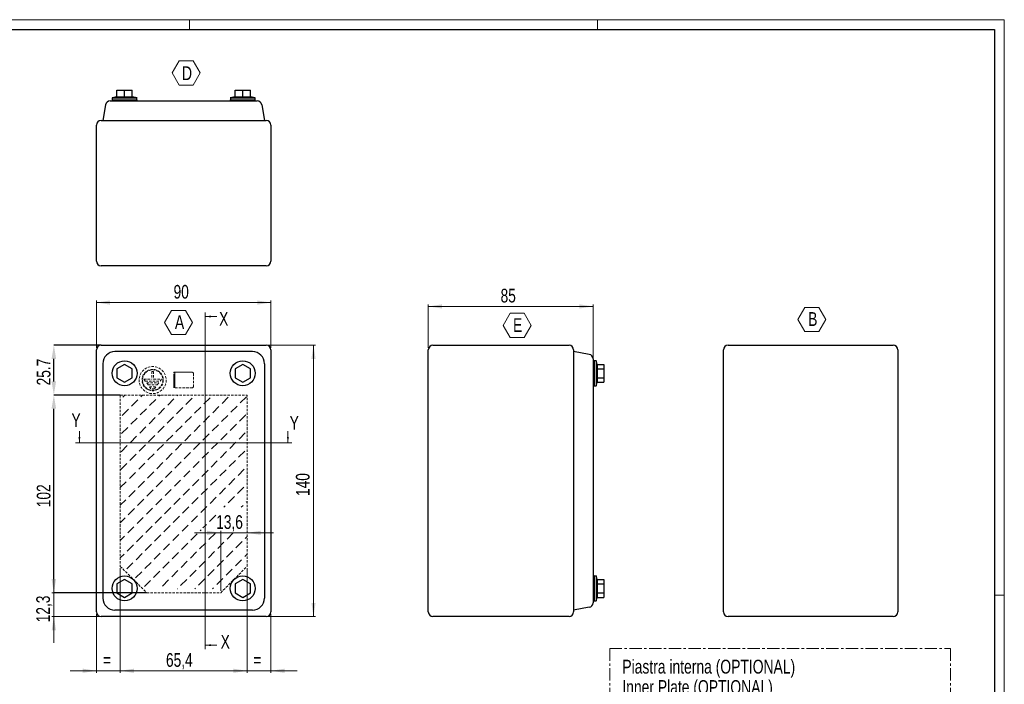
# Model space of a CAD drawing. Header units: millimetres. Extents: x 0 to 841, y 0 to 594.
# Tile 3 of 3: x 333 to 841, y 251 to 594. Entities that reach past the tile are written whole.
import ezdxf

# ---------------------------------------------------------------- set-up
doc = ezdxf.new("R2010")
doc.units = ezdxf.units.MM
doc.header["$PDSIZE"] = -1
doc.linetypes.add('CENTER', pattern=[10.16, 6.35, -1.27, 1.27, -1.27])
doc.linetypes.add('HIDDEN', pattern=[1.905, 1.27, -0.635])
doc.styles.add('SLDTEXTSTYLE0', font='TXT', dxfattribs={"width": 0.75})
doc.dimstyles.new('SLDDIMSTYLE0', dxfattribs={"dimtxt": 7.055556, "dimasz": 7.055556, "dimexe": 0, "dimexo": 0.0625, "dimgap": 1.763889, "dimtad": 1, "dimdec": 1, "dimrnd": 1e-09, "dimzin": 12, "dimdsep": 46, "dimtxsty": 'SLDTEXTSTYLE0', "dimsah": 1, "dimcen": 0.09, "dimadec": 0, "dimazin": 3, "dimtfac": 1, "dimtdec": 1, "dimtmove": 0, "dimatfit": 0, "dimfxl": 1, "dimfrac": 2, "dimtolj": 1, "dimtzin": 12, "dimarcsym": 0})
doc.dimstyles.new('SLDDIMSTYLE1', dxfattribs={"dimtxt": 7.055556, "dimasz": 7.055556, "dimexe": 0, "dimexo": 0.0625, "dimgap": 1.763889, "dimtad": 1, "dimrnd": 1e-09, "dimzin": 12, "dimdsep": 46, "dimtxsty": 'SLDTEXTSTYLE0', "dimsah": 1, "dimcen": 0.09, "dimadec": 0, "dimazin": 3, "dimtfac": 1, "dimtofl": 0, "dimtmove": 0, "dimatfit": 3, "dimfxl": 1, "dimfrac": 2, "dimtolj": 1, "dimtzin": 12, "dimarcsym": 0})
doc.dimstyles.new('SLDDIMSTYLE2', dxfattribs={"dimtxt": 7.055556, "dimasz": 7.055556, "dimexe": 0, "dimexo": 0.0625, "dimgap": 1.763889, "dimtad": 1, "dimdec": 1, "dimrnd": 1e-09, "dimzin": 12, "dimdsep": 46, "dimtxsty": 'SLDTEXTSTYLE0', "dimsah": 1, "dimcen": 0.09, "dimadec": 0, "dimazin": 3, "dimtfac": 1, "dimtdec": 1, "dimtofl": 0, "dimtmove": 0, "dimatfit": 3, "dimfxl": 1, "dimfrac": 2, "dimtolj": 1, "dimtzin": 12, "dimarcsym": 0})
doc.dimstyles.new('SLDDIMSTYLE3', dxfattribs={"dimtxt": 7.055556, "dimasz": 7.055556, "dimexe": 0, "dimexo": 0.0625, "dimgap": 1.763889, "dimtad": 1, "dimrnd": 1e-09, "dimzin": 12, "dimdsep": 46, "dimtxsty": 'SLDTEXTSTYLE0', "dimsah": 1, "dimcen": 0.09, "dimadec": 0, "dimazin": 3, "dimtfac": 1, "dimtmove": 0, "dimatfit": 0, "dimfxl": 1, "dimfrac": 2, "dimtolj": 1, "dimtzin": 12, "dimarcsym": 0})

# ---------------------------------------------------------------- blocks, each defined once
blk = doc.blocks.new('SW_NOTE_0_7')
at = {"color": 0, "linetype": 'Continuous', "lineweight": 18, "char_height": 7.1437, "attachment_point": 1, "style": 'SLDTEXTSTYLE0'}
for s, insert in [('Piastra interna (OPTIONAL)', (0, 9.21)), ('Inner Plate (OPTIONAL)', (0, -1.32))]:
    blk.add_mtext(s, dxfattribs=dict(at, insert=insert))
blk = doc.blocks.new('SW_HATCH_0')
at = {"color": 0, "linetype": 'Continuous', "lineweight": 0}
for p, q in [((0, 0), (1.19, 1.19)), ((9.35, 0.28), (10.26, 1.19)), ((18.69, 0.55), (19.34, 1.19)), ((28.04, 0.83), (28.41, 1.19)), ((37.39, 1.1), (37.48, 1.19)), ((51.27, -3.16), (54.48, 0.05)), ((60.62, -2.88), (63.82, 0.32)), ((4.54, -4.54), (7.74, -1.33)), ((13.88, -4.26), (17.09, -1.05)), ((23.23, -3.99), (26.44, -0.78)), ((32.58, -3.71), (35.78, -0.5)), ((37.11, -8.25), (40.32, -5.04)), ((41.92, -3.44), (45.13, -0.23)), ((46.46, -7.97), (49.66, -4.76)), ((55.8, -7.7), (59.01, -4.49)), ((-0.28, -9.35), (2.93, -6.14)), ((9.07, -9.07), (12.28, -5.86)), ((18.42, -8.8), (21.63, -5.59)), ((22.95, -13.33), (26.16, -10.12)), ((27.76, -8.52), (30.97, -5.31)), ((32.3, -13.06), (35.51, -9.85)), ((41.65, -12.78), (44.85, -9.57)), ((50.99, -12.51), (54.2, -9.3)), ((60.34, -12.23), (63.55, -9.02)), ((4.26, -13.88), (7.47, -10.68)), ((8.8, -18.42), (12, -15.21)), ((13.61, -13.61), (16.81, -10.4)), ((18.14, -18.14), (21.35, -14.94)), ((27.49, -17.87), (30.7, -14.66)), ((36.84, -17.59), (40.04, -14.39)), ((46.18, -17.32), (49.39, -14.11)), ((55.53, -17.04), (58.74, -13.84)), ((-0.55, -18.69), (2.66, -15.49)), ((3.99, -23.23), (7.19, -20.02)), ((13.33, -22.95), (16.54, -19.75)), ((22.68, -22.68), (25.89, -19.47)), ((32.03, -22.4), (35.23, -19.2)), ((41.37, -22.13), (44.58, -18.92)), ((50.72, -21.85), (53.93, -18.65)), ((60.06, -21.58), (63.27, -18.37)), ((-0.83, -28.04), (2.38, -24.83)), ((8.52, -27.76), (11.73, -24.56)), ((17.87, -27.49), (21.07, -24.28)), ((27.21, -27.21), (30.42, -24.01)), ((36.56, -26.94), (39.77, -23.73)), ((45.91, -26.66), (49.11, -23.46)), ((55.25, -26.39), (58.46, -23.18)), ((3.71, -32.58), (6.92, -29.37)), ((13.06, -32.3), (16.26, -29.09)), ((22.4, -32.03), (25.61, -28.82)), ((31.75, -31.75), (34.96, -28.54)), ((41.1, -31.47), (44.3, -28.27)), ((50.44, -31.2), (53.65, -27.99)), ((59.79, -30.92), (63, -27.72)), ((-1.1, -37.39), (2.11, -34.18)), ((8.25, -37.11), (11.45, -33.9)), ((17.59, -36.84), (20.8, -33.63)), ((26.94, -36.56), (30.15, -33.35)), ((36.29, -36.29), (39.49, -33.08)), ((45.63, -36.01), (48.84, -32.8)), ((54.98, -35.74), (58.19, -32.53)), ((3.44, -41.92), (6.64, -38.71)), ((12.78, -41.65), (15.99, -38.44)), ((22.13, -41.37), (25.34, -38.16)), ((31.47, -41.1), (34.68, -37.89)), ((40.82, -40.82), (44.03, -37.61)), ((50.17, -40.55), (53.38, -37.34)), ((59.51, -40.27), (62.72, -37.06)), ((-1.24, -46.59), (1.83, -43.53)), ((7.97, -46.46), (11.18, -43.25)), ((17.32, -46.18), (20.52, -42.98)), ((26.66, -45.91), (29.87, -42.7)), ((36.01, -45.63), (39.22, -42.43)), ((45.36, -45.36), (48.56, -42.15)), ((54.7, -45.08), (57.91, -41.87)), ((64.05, -44.81), (64.18, -44.67)), ((3.16, -51.27), (6.37, -48.06)), ((12.51, -50.99), (15.71, -47.79)), ((21.85, -50.72), (25.06, -47.51)), ((31.2, -50.44), (34.41, -47.24)), ((40.55, -50.17), (43.75, -46.96)), ((49.89, -49.89), (53.1, -46.69)), ((59.24, -49.62), (62.45, -46.41)), ((-1.24, -55.66), (1.56, -52.87)), ((7.7, -55.8), (10.9, -52.6)), ((17.04, -55.53), (20.25, -52.32)), ((26.39, -55.25), (29.6, -52.05)), ((35.74, -54.98), (38.94, -51.77)), ((45.08, -54.7), (48.29, -51.5)), ((54.43, -54.43), (57.64, -51.22)), ((61.21, -56.72), (62.17, -55.76)), ((63.78, -54.15), (64.18, -53.74)), ((2.88, -60.62), (6.09, -57.41)), ((12.23, -60.34), (15.44, -57.13)), ((21.58, -60.06), (24.79, -56.86)), ((30.92, -59.79), (34.13, -56.58)), ((40.27, -59.51), (43.48, -56.31)), ((44.81, -64.05), (48.01, -60.84)), ((52.14, -56.72), (52.82, -56.03)), ((-1.24, -64.74), (1.28, -62.22)), ((7.42, -65.15), (10.63, -61.94)), ((16.77, -64.88), (19.97, -61.67)), ((26.11, -64.6), (29.32, -61.39)), ((30.65, -69.14), (33.86, -65.93)), ((35.46, -64.33), (38.67, -61.12)), ((42.77, -66.09), (43.2, -65.65)), ((2.61, -69.96), (5.82, -66.75)), ((11.96, -69.69), (15.16, -66.48)), ((16.49, -74.22), (19.7, -71.02)), ((21.3, -69.41), (24.51, -66.2)), ((25.84, -73.95), (29.05, -70.74)), ((35.19, -73.67), (38.39, -70.46)), ((40, -68.86), (40.43, -68.42)), ((41.43, -67.42), (42.53, -66.33)), ((44.53, -73.4), (47.74, -70.19)), ((53.88, -73.12), (57.09, -69.91)), ((-1.24, -73.81), (1.01, -71.57)), ((2.33, -79.31), (5.54, -76.1)), ((7.15, -74.5), (10.35, -71.29)), ((11.68, -79.03), (14.89, -75.83)), ((21.03, -78.76), (24.23, -75.55)), ((30.37, -78.48), (33.58, -75.28)), ((39.72, -78.21), (42.93, -75)), ((49.07, -77.93), (52.27, -74.73)), ((58.41, -77.66), (61.62, -74.45)), ((63.22, -72.85), (64.18, -71.89)), ((-1.24, -82.88), (0.73, -80.91)), ((6.87, -83.84), (10.08, -80.64)), ((16.22, -83.57), (19.42, -80.36)), ((25.56, -83.29), (28.77, -80.09)), ((34.91, -83.02), (38.12, -79.81)), ((44.26, -82.74), (47.46, -79.54)), ((53.6, -82.47), (56.81, -79.26)), ((62.95, -82.19), (64.18, -80.96)), ((2.14, -88.58), (5.27, -85.45)), ((11.41, -88.38), (14.61, -85.17)), ((20.75, -88.1), (23.96, -84.9)), ((30.1, -87.83), (33.31, -84.62)), ((39.45, -87.55), (42.65, -84.35)), ((48.79, -87.28), (52, -84.07)), ((58.14, -87), (61.35, -83.8)), ((6.67, -93.11), (9.8, -89.98)), ((15.94, -92.92), (19.15, -89.71)), ((25.29, -92.64), (28.5, -89.43)), ((34.63, -92.37), (37.84, -89.16)), ((43.98, -92.09), (47.19, -88.88)), ((53.33, -91.81), (56.54, -88.61)), ((11.21, -97.65), (14.34, -94.52)), ((20.48, -97.45), (23.68, -94.24)), ((29.82, -97.18), (33.03, -93.97)), ((39.17, -96.9), (42.38, -93.69)), ((48.52, -96.63), (51.72, -93.42)), ((28.19, -98.81), (28.22, -98.78)), ((37.26, -98.81), (37.57, -98.5)), ((46.34, -98.81), (46.91, -98.23))]:
    blk.add_line(p, q, dxfattribs=at)
blk = doc.blocks.new('_D')
at = {"color": 7, "linetype": 'Continuous', "lineweight": 0}
for p, q in [((436.61, 329.14), (423.04, 329.14)), ((436.61, 299.26), (436.61, 330.14)), ((436.61, 329.14), (450.21, 329.14)), ((450.21, 329.14), (463.77, 329.14))]:
    blk.add_line(p, q, dxfattribs=at)
at = {"color": 7, "linetype": 'Continuous', "lineweight": 18}
for points in [[(436.61, 329.14), (429.55, 330.23), (429.55, 328.06)], [(450.21, 329.14), (457.26, 328.06), (457.26, 330.23)]]:
    blk.add_solid(points, dxfattribs=at)
at = {"color": 7, "linetype": 'Continuous', "lineweight": 18, "insert": (434.28, 338.24), "char_height": 7.056, "attachment_point": 1, "style": 'SLDTEXTSTYLE0'}
blk.add_mtext('13,6', dxfattribs=at)
blk = doc.blocks.new('_D_1')
at = {"color": 0, "linetype": 'Continuous', "lineweight": -2}
for p, q in [((384.72, 400.26), (350.5, 400.26)), ((350.5, 305.31), (350.5, 393.2)), ((398.32, 298.26), (350.5, 298.26))]:
    blk.add_line(p, q, dxfattribs=at)
at = {"color": 0}
for points in [[(351.67, 393.2), (349.32, 393.2), (350.5, 400.26)], [(349.32, 305.31), (351.67, 305.31), (350.5, 298.26)]]:
    blk.add_solid(points, dxfattribs=at)
at = {"layer": 'Defpoints', "color": 0}
for p in [(350.5, 400.26), (384.79, 400.26), (398.39, 298.26)]:
    blk.add_point(p, dxfattribs=at)
at = {"color": 0, "lineweight": 18, "insert": (341.68, 348.26), "char_height": 7.056, "attachment_point": 2, "rotation": 90, "style": 'SLDTEXTSTYLE0'}
blk.add_mtext('\\A1;102', dxfattribs=at)
blk = doc.blocks.new('_D_2')
at = {"color": 7, "linetype": 'Continuous', "lineweight": 0}
for p, q in [((384.79, 310.86), (384.79, 256.97)), ((450.21, 310.86), (450.21, 256.97)), ((384.79, 257.97), (450.21, 257.97))]:
    blk.add_line(p, q, dxfattribs=at)
at = {"color": 7, "linetype": 'Continuous', "lineweight": 18}
for points in [[(384.79, 257.97), (391.84, 256.88), (391.84, 259.05)], [(450.21, 257.97), (443.15, 259.05), (443.15, 256.88)]]:
    blk.add_solid(points, dxfattribs=at)
at = {"color": 7, "linetype": 'Continuous', "lineweight": 18, "insert": (408.37, 267.06), "char_height": 7.056, "attachment_point": 1, "style": 'SLDTEXTSTYLE0'}
blk.add_mtext('65,4', dxfattribs=at)
blk = doc.blocks.new('_D_3')
at = {"color": 0, "linetype": 'Continuous', "lineweight": -2}
for p, q in [((374.83, 425.97), (350.5, 425.97)), ((350.5, 407.31), (350.5, 418.91)), ((384.72, 400.26), (350.5, 400.26))]:
    blk.add_line(p, q, dxfattribs=at)
at = {"color": 0}
for points in [[(351.67, 418.91), (349.32, 418.91), (350.5, 425.97)], [(349.32, 407.31), (351.67, 407.31), (350.5, 400.26)]]:
    blk.add_solid(points, dxfattribs=at)
at = {"layer": 'Defpoints', "color": 0}
for p in [(350.5, 425.97), (374.9, 425.97), (384.79, 400.26)]:
    blk.add_point(p, dxfattribs=at)
at = {"color": 0, "lineweight": 18, "insert": (341.68, 412.11), "char_height": 7.056, "attachment_point": 2, "rotation": 90, "style": 'SLDTEXTSTYLE0'}
blk.add_mtext('\\A1;25.7', dxfattribs=at)
blk = doc.blocks.new('_D_4')
at = {"color": 7, "linetype": 'Continuous', "lineweight": 0}
for p, q in [((350.5, 298.26), (350.5, 311.83)), ((397.39, 298.26), (349.5, 298.26)), ((350.5, 285.97), (350.5, 298.26)), ((373.9, 285.97), (349.5, 285.97)), ((350.5, 285.97), (350.5, 272.4))]:
    blk.add_line(p, q, dxfattribs=at)
at = {"color": 7, "linetype": 'Continuous', "lineweight": 18}
for points in [[(350.5, 298.26), (351.58, 305.31), (349.41, 305.31)], [(350.5, 285.97), (349.41, 278.91), (351.58, 278.91)]]:
    blk.add_solid(points, dxfattribs=at)
at = {"color": 7, "linetype": 'Continuous', "lineweight": 18, "insert": (341.4, 282.99), "char_height": 7.056, "attachment_point": 1, "rotation": 90, "style": 'SLDTEXTSTYLE0'}
blk.add_mtext('12,3', dxfattribs=at)
blk = doc.blocks.new('_D_5')
at = {"color": 7, "linetype": 'Continuous', "lineweight": 0}
for p, q in [((384.79, 310.86), (384.79, 256.97)), ((372.5, 287.37), (372.5, 256.97)), ((372.5, 257.97), (358.93, 257.97)), ((384.79, 257.97), (372.5, 257.97)), ((384.79, 257.97), (398.35, 257.97))]:
    blk.add_line(p, q, dxfattribs=at)
at = {"color": 7, "linetype": 'Continuous', "lineweight": 18}
for points in [[(372.5, 257.97), (365.44, 259.05), (365.44, 256.88)], [(384.79, 257.97), (391.84, 256.88), (391.84, 259.05)]]:
    blk.add_solid(points, dxfattribs=at)
at = {"color": 7, "linetype": 'Continuous', "lineweight": 18, "insert": (375.79, 267.06), "char_height": 7.06, "attachment_point": 1, "style": 'SLDTEXTSTYLE0'}
blk.add_mtext('=', dxfattribs=at)
blk = doc.blocks.new('_D_6')
at = {"color": 7, "linetype": 'Continuous', "lineweight": 0}
for p, q in [((450.21, 310.86), (450.21, 256.97)), ((462.5, 287.37), (462.5, 256.97)), ((450.21, 257.97), (436.64, 257.97)), ((450.21, 257.97), (462.5, 257.97)), ((462.5, 257.97), (476.06, 257.97))]:
    blk.add_line(p, q, dxfattribs=at)
at = {"color": 7, "linetype": 'Continuous', "lineweight": 18}
for points in [[(450.21, 257.97), (443.15, 259.05), (443.15, 256.88)], [(462.5, 257.97), (469.55, 256.88), (469.55, 259.05)]]:
    blk.add_solid(points, dxfattribs=at)
at = {"color": 7, "linetype": 'Continuous', "lineweight": 18, "insert": (453.5, 267.06), "char_height": 7.06, "attachment_point": 1, "style": 'SLDTEXTSTYLE0'}
blk.add_mtext('=', dxfattribs=at)
blk = doc.blocks.new('_D_7')
at = {"color": 7, "linetype": 'Continuous', "lineweight": 0}
for p, q in [((372.5, 424.57), (372.5, 448.97)), ((372.5, 447.97), (462.5, 447.97)), ((462.5, 424.57), (462.5, 448.97))]:
    blk.add_line(p, q, dxfattribs=at)
at = {"color": 7, "linetype": 'Continuous', "lineweight": 18}
for points in [[(372.5, 447.97), (379.55, 446.88), (379.55, 449.05)], [(462.5, 447.97), (455.44, 449.05), (455.44, 446.88)]]:
    blk.add_solid(points, dxfattribs=at)
at = {"color": 7, "linetype": 'Continuous', "lineweight": 18, "insert": (412.28, 457.06), "char_height": 7.056, "attachment_point": 1, "style": 'SLDTEXTSTYLE0'}
blk.add_mtext('90', dxfattribs=at)
blk = doc.blocks.new('_D_8')
at = {"color": 7, "linetype": 'Continuous', "lineweight": 0}
for p, q in [((461.1, 425.97), (485.5, 425.97)), ((484.5, 425.97), (484.5, 285.97)), ((461.1, 285.97), (485.5, 285.97))]:
    blk.add_line(p, q, dxfattribs=at)
at = {"color": 7, "linetype": 'Continuous', "lineweight": 18}
for points in [[(484.5, 425.97), (483.41, 418.91), (485.58, 418.91)], [(484.5, 285.97), (485.58, 293.02), (483.41, 293.02)]]:
    blk.add_solid(points, dxfattribs=at)
at = {"color": 7, "linetype": 'Continuous', "lineweight": 18, "insert": (475.4, 348.15), "char_height": 7.056, "attachment_point": 1, "rotation": 90, "style": 'SLDTEXTSTYLE0'}
blk.add_mtext('140', dxfattribs=at)
blk = doc.blocks.new('SW_NOTE_0_8')
at = {"color": 0, "linetype": 'Continuous', "lineweight": 18}
for p, q in [((-3.7, 5.42), (-0.09, 11.68)), ((-0.09, 11.68), (7.14, 11.68)), ((7.14, 11.68), (10.75, 5.42)), ((-0.09, -0.84), (-3.7, 5.42)), ((10.75, 5.42), (7.14, -0.84)), ((7.14, -0.84), (-0.09, -0.84))]:
    blk.add_line(p, q, dxfattribs=at)
at = {"color": 0, "linetype": 'Continuous', "lineweight": 18, "insert": (1.67, 9.21), "char_height": 7.14, "attachment_point": 1, "style": 'SLDTEXTSTYLE0'}
blk.add_mtext('A', dxfattribs=at)
blk = doc.blocks.new('_D_9')
at = {"color": 7, "linetype": 'Continuous', "lineweight": 0}
for p, q in [((543.75, 424.57), (543.75, 446.97)), ((543.75, 445.97), (628.75, 445.97)), ((628.75, 416.01), (628.75, 446.97))]:
    blk.add_line(p, q, dxfattribs=at)
at = {"color": 7, "linetype": 'Continuous', "lineweight": 18}
for points in [[(543.75, 445.97), (550.81, 444.88), (550.81, 447.05)], [(628.75, 445.97), (621.7, 447.05), (621.7, 444.88)]]:
    blk.add_solid(points, dxfattribs=at)
at = {"color": 7, "linetype": 'Continuous', "lineweight": 18, "insert": (581.04, 455.06), "char_height": 7.056, "attachment_point": 1, "style": 'SLDTEXTSTYLE0'}
blk.add_mtext('85', dxfattribs=at)
blk = doc.blocks.new('SW_NOTE_0_10')
at = {"color": 0, "linetype": 'Continuous', "lineweight": 18}
for p, q in [((-4.67, 5.42), (-1.06, 11.68)), ((-1.06, 11.68), (6.17, 11.68)), ((6.17, 11.68), (9.78, 5.42)), ((-1.06, -0.84), (-4.67, 5.42)), ((9.78, 5.42), (6.17, -0.84)), ((6.17, -0.84), (-1.06, -0.84))]:
    blk.add_line(p, q, dxfattribs=at)
at = {"color": 0, "linetype": 'Continuous', "lineweight": 18, "insert": (0.49, 9.11), "char_height": 7.14, "attachment_point": 1, "style": 'SLDTEXTSTYLE0'}
blk.add_mtext('E', dxfattribs=at)
blk = doc.blocks.new('SW_NOTE_0_11')
at = {"color": 0, "linetype": 'Continuous', "lineweight": 18}
for p, q in [((-4.5, 5.42), (-0.88, 11.68)), ((-0.88, 11.68), (6.35, 11.68)), ((6.35, 11.68), (9.96, 5.42)), ((-0.88, -0.84), (-4.5, 5.42)), ((9.96, 5.42), (6.35, -0.84)), ((6.35, -0.84), (-0.88, -0.84))]:
    blk.add_line(p, q, dxfattribs=at)
at = {"color": 0, "linetype": 'Continuous', "lineweight": 18, "insert": (0.78, 9.21), "char_height": 7.14, "attachment_point": 1, "style": 'SLDTEXTSTYLE0'}
blk.add_mtext('B', dxfattribs=at)
blk = doc.blocks.new('SW_NOTE_0_12')
at = {"color": 0, "linetype": 'Continuous', "lineweight": 18}
for p, q in [((-3.68, 5.42), (-0.07, 11.68)), ((-0.07, 11.68), (7.16, 11.68)), ((7.16, 11.68), (10.77, 5.42)), ((-0.07, -0.84), (-3.68, 5.42)), ((10.77, 5.42), (7.16, -0.84)), ((7.16, -0.84), (-0.07, -0.84))]:
    blk.add_line(p, q, dxfattribs=at)
at = {"color": 0, "linetype": 'Continuous', "lineweight": 18, "insert": (1.43, 8.85), "char_height": 7.14, "attachment_point": 1, "style": 'SLDTEXTSTYLE0'}
blk.add_mtext('D', dxfattribs=at)

msp = doc.modelspace()

# ---------------------------------------------------------------- linework, layer by layer
at = {"color": 7, "linetype": 'Continuous', "lineweight": 18}
for p, q in [((841.003, 593.919), (0.003, 593.919)), ((420.503, 588.919), (420.503, 593.919)), ((631.003, 588.919), (631.003, 593.919)), ((841.003, -0.081), (841.003, 593.919)), ((428.593, 442.768), (428.593, 269.168)), ((434.593, 440.768), (428.593, 440.768)), ((363.696, 381.618), (363.696, 375.618)), ((471.296, 381.618), (471.296, 375.618)), ((473.296, 375.618), (361.696, 375.618)), ((841.003, 296.919), (836.003, 296.919)), ((434.593, 271.168), (428.593, 271.168))]:
    msp.add_line(p, q, dxfattribs=at)
at = {"color": 7, "linetype": 'Continuous', "lineweight": 25}
for p, q in [((5.003, 588.919), (836.003, 588.919)), ((836.003, 588.919), (836.003, 4.919)), ((382.996, 554.185), (380.571, 553.581)), ((382.996, 557.581), (386.996, 557.581)), ((382.996, 554.031), (382.996, 557.581)), ((386.996, 557.581), (390.996, 557.581)), ((386.996, 554.031), (386.996, 557.581)), ((390.996, 554.031), (390.996, 557.581)), ((393.421, 553.581), (390.996, 554.185)), ((443.996, 554.185), (441.571, 553.581)), ((443.996, 554.031), (443.996, 557.581)), ((443.996, 557.581), (447.996, 557.581)), ((447.996, 557.581), (451.996, 557.581)), ((447.996, 554.031), (447.996, 557.581)), ((451.996, 554.031), (451.996, 557.581)), ((454.421, 553.581), (451.996, 554.185)), ((377.235, 549.997), (375.821, 541.981)), ((380.571, 553.581), (393.421, 553.581)), ((380.571, 552.581), (380.571, 551.981)), ((380.571, 552.581), (393.421, 552.581)), ((380.596, 553.581), (380.596, 552.581)), ((383.455, 551.981), (451.538, 551.981)), ((393.396, 552.581), (393.396, 553.581)), ((393.421, 551.981), (393.421, 552.581)), ((441.571, 553.581), (454.421, 553.581)), ((441.571, 552.581), (441.571, 551.981)), ((441.571, 552.581), (454.421, 552.581)), ((441.596, 553.581), (441.596, 552.581)), ((454.396, 552.581), (454.396, 553.581)), ((454.421, 551.981), (454.421, 552.581)), ((457.758, 549.997), (459.171, 541.981)), ((372.496, 469.381), (372.496, 539.581)), ((374.896, 541.981), (460.096, 541.981)), ((462.496, 539.581), (462.496, 469.381)), ((460.096, 466.981), (374.896, 466.981)), ((372.496, 288.368), (372.496, 423.568)), ((374.896, 425.968), (460.096, 425.968)), ((452.951, 422.643), (382.041, 422.643)), ((462.496, 423.568), (462.496, 288.368)), ((543.753, 288.368), (543.753, 423.568)), ((546.153, 425.968), (616.353, 425.968)), ((618.753, 423.568), (618.753, 288.368)), ((626.77, 421.229), (618.753, 422.643)), ((696.04, 288.368), (696.04, 423.568)), ((698.44, 425.968), (783.64, 425.968)), ((786.04, 423.568), (786.04, 288.368)), ((629.353, 417.893), (628.753, 417.893)), ((629.353, 417.893), (629.353, 411.468)), ((630.353, 417.868), (629.353, 417.868)), ((630.803, 416.086), (630.353, 417.893)), ((630.353, 417.893), (630.353, 411.468)), ((375.821, 416.423), (375.821, 295.513)), ((386.996, 416.086), (382.996, 413.777)), ((382.996, 413.777), (382.996, 409.158)), ((390.996, 413.777), (386.996, 416.086)), ((390.996, 409.158), (390.996, 413.777)), ((447.996, 416.086), (443.996, 413.777)), ((443.996, 413.777), (443.996, 409.158)), ((451.996, 413.777), (447.996, 416.086)), ((451.996, 409.158), (451.996, 413.777)), ((459.171, 416.423), (459.171, 295.513)), ((628.753, 415.009), (628.753, 296.926)), ((630.803, 416.086), (634.353, 416.086)), ((630.803, 413.777), (634.353, 413.777)), ((634.353, 416.086), (634.353, 413.777)), ((634.353, 413.777), (634.353, 409.158)), ((382.996, 409.158), (386.996, 406.849)), ((386.996, 406.849), (390.996, 409.158)), ((443.996, 409.158), (447.996, 406.849)), ((447.996, 406.849), (451.996, 409.158)), ((629.353, 411.468), (629.353, 405.043)), ((630.353, 411.468), (630.353, 405.043)), ((630.353, 405.043), (630.803, 406.849)), ((630.803, 409.158), (634.353, 409.158)), ((630.803, 406.849), (634.353, 406.849)), ((634.353, 409.158), (634.353, 406.849)), ((628.753, 405.043), (629.353, 405.043)), ((629.353, 405.068), (630.353, 405.068)), ((386.996, 305.086), (382.996, 302.777)), ((390.996, 302.777), (386.996, 305.086)), ((447.996, 305.086), (443.996, 302.777)), ((451.996, 302.777), (447.996, 305.086)), ((629.353, 306.893), (628.753, 306.893)), ((629.353, 306.893), (629.353, 300.468)), ((630.353, 306.868), (629.353, 306.868)), ((630.803, 305.086), (630.353, 306.893)), ((630.353, 306.893), (630.353, 300.468)), ((630.803, 305.086), (634.353, 305.086)), ((634.353, 305.086), (634.353, 302.777)), ((382.996, 302.777), (382.996, 298.158)), ((390.996, 298.158), (390.996, 302.777)), ((443.996, 302.777), (443.996, 298.158)), ((451.996, 298.158), (451.996, 302.777)), ((629.353, 300.468), (629.353, 294.043)), ((630.353, 300.468), (630.353, 294.043)), ((630.803, 302.777), (634.353, 302.777)), ((634.353, 302.777), (634.353, 298.158)), ((382.996, 298.158), (386.996, 295.849)), ((386.996, 295.849), (390.996, 298.158)), ((443.996, 298.158), (447.996, 295.849)), ((447.996, 295.849), (451.996, 298.158)), ((630.353, 294.043), (630.803, 295.849)), ((630.803, 298.158), (634.353, 298.158)), ((630.803, 295.849), (634.353, 295.849)), ((634.353, 298.158), (634.353, 295.849)), ((626.77, 290.706), (618.753, 289.293)), ((628.753, 294.043), (629.353, 294.043)), ((629.353, 294.068), (630.353, 294.068)), ((460.096, 285.968), (374.896, 285.968)), ((452.951, 289.293), (382.041, 289.293)), ((616.353, 285.968), (546.153, 285.968)), ((783.64, 285.968), (698.44, 285.968))]:
    msp.add_line(p, q, dxfattribs=at)
at = {"color": 7, "linetype": 'HIDDEN', "lineweight": 18}
for p, q in [((400.996, 412.468), (401.996, 412.468)), ((400.996, 412.468), (400.996, 408.468)), ((401.996, 412.468), (401.996, 408.468)), ((412.496, 411.968), (421.996, 411.968)), ((412.496, 403.968), (412.496, 411.968)), ((412.996, 411.968), (421.996, 411.968)), ((412.996, 411.968), (412.996, 403.968)), ((412.996, 411.968), (412.996, 411.118)), ((422.496, 411.468), (421.996, 411.968)), ((396.996, 408.468), (400.996, 408.468)), ((397.696, 407.468), (396.996, 408.468)), ((397.696, 407.468), (405.296, 407.468)), ((401.996, 408.468), (405.996, 408.468)), ((405.996, 408.468), (405.296, 407.468)), ((412.496, 410.618), (412.996, 410.618)), ((412.496, 405.318), (412.496, 410.618)), ((412.996, 410.618), (412.996, 411.118)), ((412.996, 410.618), (412.996, 405.318)), ((422.496, 411.468), (422.496, 404.468)), ((399.096, 405.468), (398.396, 406.468)), ((398.396, 406.468), (404.596, 406.468)), ((399.096, 405.468), (403.896, 405.468)), ((400.496, 403.468), (399.796, 404.468)), ((399.796, 404.468), (403.196, 404.468)), ((402.496, 403.468), (400.496, 403.468)), ((403.196, 404.468), (402.496, 403.468)), ((404.596, 406.468), (403.896, 405.468)), ((412.996, 405.318), (412.496, 405.318)), ((421.996, 403.968), (412.496, 403.968)), ((412.996, 404.818), (412.996, 405.318)), ((412.996, 404.818), (412.996, 403.968)), ((421.996, 403.968), (412.996, 403.968)), ((421.996, 403.968), (422.496, 404.468)), ((384.786, 400.257), (384.786, 311.857)), ((384.786, 400.257), (450.207, 400.257)), ((450.207, 311.857), (450.207, 400.257)), ((384.786, 311.857), (398.386, 298.257)), ((436.607, 298.257), (450.207, 311.857)), ((398.386, 298.257), (436.607, 298.257))]:
    msp.add_line(p, q, dxfattribs=at)
at = {"color": 7, "linetype": 'CENTER', "lineweight": 18}
for p, q in [((637.347, 269.425), (813.197, 269.425)), ((637.347, 269.425), (637.347, 67.035)), ((813.197, 269.425), (813.197, 67.035))]:
    msp.add_line(p, q, dxfattribs=at)
at = {"color": 7, "linetype": 'Continuous', "lineweight": 25}
for centre in [(386.996, 411.468), (447.996, 411.468), (386.996, 300.468), (447.996, 300.468)]:
    msp.add_circle(centre, 6.425, dxfattribs=at)
at = {"color": 7, "linetype": 'HIDDEN', "lineweight": 18}
for radius in [7, 7, 5.5, 5.5, 5.25, 5.25]:
    msp.add_circle((401.496, 407.968), radius, dxfattribs=at)
at = {"color": 7, "linetype": 'Continuous', "lineweight": 25}
for centre, radius, start, end in [((379.599, 549.581), 2.4, 90, 170), ((455.394, 549.581), 2.4, 10, 90), ((374.896, 539.581), 2.4, 90, 180), ((460.096, 539.581), 2.4, 0, 90), ((374.896, 469.381), 2.4, 180, 270), ((460.096, 469.381), 2.4, 270, 0), ((374.896, 423.568), 2.4, 90, 180), ((382.041, 416.423), 6.22, 90, 180), ((452.951, 416.423), 6.22, 0, 90), ((460.096, 423.568), 2.4, 0, 90), ((546.153, 423.568), 2.4, 90, 180), ((616.353, 423.568), 2.4, 0, 90), ((698.44, 423.568), 2.4, 90, 180), ((783.64, 423.568), 2.4, 0, 90), ((626.353, 418.865), 2.4, 0, 80), ((382.041, 295.513), 6.22, 180, 270), ((452.951, 295.513), 6.22, 270, 0), ((626.353, 293.07), 2.4, 280, 0), ((374.896, 288.368), 2.4, 180, 270), ((460.096, 288.368), 2.4, 270, 0), ((546.153, 288.368), 2.4, 180, 270), ((616.353, 288.368), 2.4, 270, 0), ((698.44, 288.368), 2.4, 180, 270), ((783.64, 288.368), 2.4, 270, 0)]:
    msp.add_arc(centre, radius, start, end, dxfattribs=at)
for points in [[(382.996, 554.031), (383.663, 554.127), (384.996, 554.244), (386.33, 554.127), (386.996, 554.031)], [(386.996, 554.031), (387.663, 554.127), (388.996, 554.244), (390.33, 554.127), (390.996, 554.031)], [(443.996, 554.031), (444.663, 554.127), (445.996, 554.244), (447.33, 554.127), (447.996, 554.031)], [(447.996, 554.031), (448.663, 554.127), (449.996, 554.244), (451.33, 554.127), (451.996, 554.031)], [(630.803, 416.086), (630.899, 415.701), (631.016, 414.932), (630.899, 414.162), (630.803, 413.777)], [(630.803, 409.158), (630.899, 408.773), (631.016, 408.003), (630.899, 407.234), (630.803, 406.849)], [(630.803, 305.086), (630.899, 304.701), (631.016, 303.932), (630.899, 303.162), (630.803, 302.777)], [(630.803, 298.158), (630.899, 297.773), (631.016, 297.003), (630.899, 296.234), (630.803, 295.849)]]:
    msp.add_open_spline(points, degree=3, dxfattribs=at)
for points, knots in [([(379.599, 551.981), (379.599, 551.981), (379.624, 551.981), (379.725, 551.981), (379.799, 551.981), (379.993, 551.981), (380.113, 551.981), (380.396, 551.981), (380.556, 551.981), (380.911, 551.981), (381.109, 551.981), (381.527, 551.981), (381.748, 551.981), (382.214, 551.981), (382.459, 551.981), (382.95, 551.981), (383.201, 551.981), (383.455, 551.981)], [0, 0, 0, 0, 0.125, 0.125, 0.25, 0.25, 0.375, 0.375, 0.5, 0.5, 0.625, 0.625, 0.75, 0.75, 0.875, 0.875, 1, 1, 1, 1]), ([(451.538, 551.981), (451.792, 551.981), (452.043, 551.981), (452.534, 551.981), (452.779, 551.981), (453.245, 551.981), (453.466, 551.981), (453.884, 551.981), (454.082, 551.981), (454.437, 551.981), (454.597, 551.981), (454.88, 551.981), (455, 551.981), (455.194, 551.981), (455.268, 551.981), (455.369, 551.981), (455.394, 551.981), (455.394, 551.981)], [0, 0, 0, 0, 0.125, 0.125, 0.25, 0.25, 0.375, 0.375, 0.5, 0.5, 0.625, 0.625, 0.75, 0.75, 0.875, 0.875, 1, 1, 1, 1]), ([(628.753, 418.865), (628.753, 418.865), (628.753, 418.84), (628.753, 418.741), (628.753, 418.666), (628.753, 418.472), (628.753, 418.353), (628.753, 418.073), (628.753, 417.91), (628.753, 417.555), (628.753, 417.361), (628.753, 416.941), (628.753, 416.717), (628.753, 416.255), (628.753, 416.013), (628.753, 415.515), (628.753, 415.263), (628.753, 415.009)], [0, 0, 0, 0, 0.125, 0.125, 0.25, 0.25, 0.375, 0.375, 0.5, 0.5, 0.625, 0.625, 0.75, 0.75, 0.875, 0.875, 1, 1, 1, 1]), ([(630.803, 413.777), (630.898, 413.017), (630.957, 412.253), (630.958, 410.71), (630.899, 409.929), (630.803, 409.158)], [0, 0, 0, 0, 0.5, 0.5, 1, 1, 1, 1]), ([(630.803, 302.777), (630.898, 302.017), (630.957, 301.253), (630.958, 299.71), (630.899, 298.929), (630.803, 298.158)], [0, 0, 0, 0, 0.5, 0.5, 1, 1, 1, 1]), ([(628.753, 296.926), (628.753, 296.672), (628.753, 296.42), (628.753, 295.922), (628.753, 295.68), (628.753, 295.218), (628.753, 294.994), (628.753, 294.574), (628.753, 294.38), (628.753, 294.025), (628.753, 293.862), (628.753, 293.582), (628.753, 293.463), (628.753, 293.269), (628.753, 293.194), (628.753, 293.095), (628.753, 293.07), (628.753, 293.07)], [0, 0, 0, 0, 0.125, 0.125, 0.25, 0.25, 0.375, 0.375, 0.5, 0.5, 0.625, 0.625, 0.75, 0.75, 0.875, 0.875, 1, 1, 1, 1])]:
    msp.add_open_spline(points, degree=3, knots=knots, dxfattribs=at)
at = {"color": 7, "linetype": 'Continuous', "lineweight": 18}
for points in [[(428.593, 440.768), (431.593, 440.268), (431.593, 441.268)], [(363.696, 375.618), (364.196, 378.618), (363.196, 378.618)], [(471.296, 375.618), (471.796, 378.618), (470.796, 378.618)], [(428.593, 271.168), (431.593, 270.668), (431.593, 271.668)]]:
    msp.add_solid(points, dxfattribs=at)

# ---------------------------------------------------------------- block references
for name, p in [('SW_NOTE_0_12', (415.212, 561.024)), ('SW_NOTE_0_8', (411.312, 432.244)), ('SW_NOTE_0_10', (586.976, 430.789)), ('SW_NOTE_0_11', (738.982, 433.812)), ('SW_NOTE_0_7', (643.884, 254.459))]:
    msp.add_blockref(name, p, dxfattribs=at)
at = {"color": 7, "linetype": 'Continuous', "lineweight": 0}
msp.add_blockref('SW_HATCH_0', (386.022, 399.064), dxfattribs=at)

# ---------------------------------------------------------------- texts
at = {"color": 7, "linetype": 'Continuous', "char_height": 7.144, "attachment_point": 1, "style": 'SLDTEXTSTYLE0'}
for s, insert in [('X', (435.774, 443.134)), ('Y', (359.577, 390.833)), ('Y', (472.177, 389.461)), ('X', (436.569, 276.508))]:
    msp.add_mtext(s, dxfattribs=dict(at, insert=insert))

# ---------------------------------------------------------------- dimensions: what is measured, and where the dimension line sits
at = {"color": 7, "linetype": 'Continuous', "lineweight": 18}
for base, p1, p2, dimstyle, picture, middle in [((462.496, 447.968), (372.496, 423.568), (462.496, 423.568), 'SLDDIMSTYLE1', '_D_7', (417.496, 447.968)), ((628.753, 445.968), (543.753, 423.568), (628.753, 415.009), 'SLDDIMSTYLE2', '_D_9', (586.253, 445.968)), ((450.207, 329.141), (436.607, 298.257), (450.207, 311.857), 'SLDDIMSTYLE0', '_D', (443.407, 329.141)), ((450.207, 257.968), (384.786, 311.857), (450.207, 311.857), 'SLDDIMSTYLE2', '_D_2', (417.496, 257.968))]:
    dim = msp.add_linear_dim(base=base, p1=p1, p2=p2, dimstyle=dimstyle, dxfattribs=at)
    dim.commit()
    dim.dimension.update_dxf_attribs({"geometry": picture, "text_midpoint": middle, "dimtype": 160})
for base, p1, p2, dimstyle, picture, middle in [((350.496, 425.968), (384.786, 400.257), (374.896, 425.968), 'SLDDIMSTYLE2', '_D_3', (350.496, 412.112)), ((484.496, 285.968), (460.096, 425.968), (460.096, 285.968), 'SLDDIMSTYLE1', '_D_8', (484.496, 355.968)), ((350.496, 400.257), (398.386, 298.257), (384.786, 400.257), 'SLDDIMSTYLE1', '_D_1', (350.496, 348.257)), ((350.496, 298.257), (374.896, 285.968), (398.386, 298.257), 'SLDDIMSTYLE0', '_D_4', (350.496, 292.112))]:
    dim = msp.add_linear_dim(base=base, p1=p1, p2=p2, angle=90, dimstyle=dimstyle, dxfattribs=at)
    dim.commit()
    dim.dimension.update_dxf_attribs({"geometry": picture, "text_midpoint": middle, "dimtype": 160})
for base, p1, p2, picture, middle in [((372.496, 257.968), (384.786, 311.857), (372.496, 288.368), '_D_5', (378.641, 257.968)), ((462.496, 257.968), (450.207, 311.857), (462.496, 288.368), '_D_6', (456.352, 257.968))]:
    dim = msp.add_linear_dim(base=base, p1=p1, p2=p2, text='=', dimstyle='SLDDIMSTYLE3', dxfattribs=at)
    dim.commit()
    dim.dimension.update_dxf_attribs({"geometry": picture, "text_midpoint": middle, "dimtype": 160})

doc.saveas('drawing.dxf')
